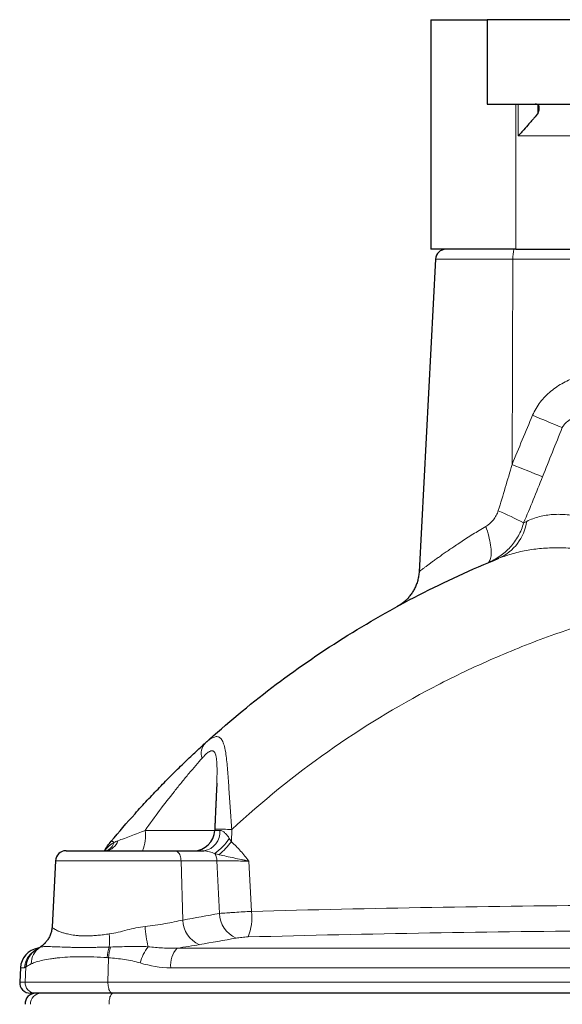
# Model space of a CAD drawing. Header units: millimetres. Extents: x -342 to 561, y -507 to 471.
# Tile 7 of 15: x -331 to -228, y 217 to 403. Entities that reach past the tile are written whole.
import ezdxf

# ---------------------------------------------------------------- set-up
doc = ezdxf.new("R2010")
doc.units = ezdxf.units.MM

msp = doc.modelspace()

# ---------------------------------------------------------------- linework, layer by layer
at = {"color": 7, "linetype": 'Continuous', "lineweight": 25}
for p, q in [((-252.97, 403.28), (-252.97, 359.78)), ((-252.97, 403.28), (-242.28, 403.28)), ((-242.28, 403.28), (-242.28, 387.28)), ((-226.49, 403.28), (-242.28, 403.28)), ((-242.28, 387.28), (-218.95, 387.28)), ((-232.59, 385.61), (-232.59, 387.13)), ((-236.85, 359.78), (-252.97, 359.78)), ((-236.85, 359.78), (-222.88, 359.78)), ((-252.06, 357.89), (-255.17, 298.67)), ((-293.52, 258.56), (-293.52, 258.58)), ((-293.9, 249.87), (-293.9, 249.64)), ((-322.09, 245.78), (-301.44, 245.78)), ((-301.44, 245.78), (-295.95, 245.78)), ((-324.09, 243.89), (-324.74, 231.39)), ((-326.05, 228.3), (-326.06, 228.29)), ((-327.23, 227.37), (-327.43, 227.33)), ((-330.73, 223.6), (-330.87, 220.89)), ((-327.86, 218.78), (-328.88, 218.78)), ((-313.34, 218.78), (-327.86, 218.78)), ((-74.59, 218.78), (-313.34, 218.78))]:
    msp.add_line(p, q, dxfattribs=at)
at = {"color": 8, "linetype": 'Continuous', "lineweight": 18}
for p, q in [((-236.85, 387.28), (-236.85, 359.78)), ((-236.37, 381.28), (-236.37, 387.28)), ((-205.02, 381.28), (-236.37, 381.28)), ((-237.37, 357.89), (-252.06, 357.89)), ((-237.55, 318.98), (-237.37, 357.89)), ((-224.66, 357.89), (-237.37, 357.89)), ((-307.09, 249.64), (-293.9, 249.64)), ((-290.67, 249.79), (-290.75, 247.46)), ((-300.29, 243.89), (-324.09, 243.89)), ((-300.29, 243.89), (-299.95, 232.65)), ((-293.51, 243.89), (-300.29, 243.89)), ((-287.43, 243.82), (-286.94, 234.28)), ((-327.43, 227.33), (-327.29, 227.33)), ((-327.09, 227.46), (-327.01, 227.5)), ((-301.05, 227.33), (-209.73, 227.33)), ((-314.14, 220.89), (-314.04, 225.51)), ((-329.96, 223.6), (-330.73, 223.6)), ((-329.85, 220.89), (-329.7, 223.76)), ((-209.91, 223.6), (-302.24, 223.6)), ((-330.87, 220.89), (-329.85, 220.89)), ((-329.85, 220.89), (-314.14, 220.89)), ((-314.14, 220.89), (-73.79, 220.89))]:
    msp.add_line(p, q, dxfattribs=at)
at = {"color": 8, "linetype": 'Continuous', "lineweight": 18, "flags": 128}
for points in [[(-242.23, 300.3), (-242.1, 300.37), (-241.97, 300.47), (-241.86, 300.61), (-241.76, 300.77), (-241.68, 300.95), (-241.61, 301.17), (-241.56, 301.41), (-241.52, 301.67), (-241.5, 301.96), (-241.49, 302.27), (-241.5, 302.6), (-241.52, 302.96), (-241.56, 303.33), (-241.61, 303.72), (-241.68, 304.12), (-241.76, 304.54), (-241.86, 304.97), (-241.97, 305.41), (-242.09, 305.86), (-242.23, 306.32), (-242.37, 306.78), (-242.53, 307.25)], [(-300.29, 243.89), (-300.31, 244.14), (-300.34, 244.38), (-300.4, 244.62), (-300.47, 244.84), (-300.55, 245.05), (-300.65, 245.23), (-300.76, 245.39), (-300.88, 245.53), (-301.01, 245.64), (-301.15, 245.72), (-301.29, 245.77), (-301.44, 245.78)], [(-313.34, 218.78), (-313.44, 218.8), (-313.54, 218.84), (-313.63, 218.92), (-313.72, 219.03), (-313.81, 219.16), (-313.88, 219.32), (-313.95, 219.5), (-314.01, 219.7), (-314.06, 219.92), (-314.1, 220.15), (-314.12, 220.39), (-314.14, 220.64), (-314.14, 220.89)], [(-313.15, 218.78), (-313.24, 218.77), (-313.34, 218.72), (-313.44, 218.64), (-313.53, 218.54), (-313.61, 218.4), (-313.69, 218.25), (-313.76, 218.07), (-313.82, 217.86), (-313.87, 217.65), (-313.9, 217.42), (-313.93, 217.17), (-313.94, 216.93), (-313.94, 216.68)]]:
    msp.add_lwpolyline(points, dxfattribs=at)
at = {"color": 7, "linetype": 'Continuous', "lineweight": 25}
for centre, radius, start, end in [((-250.07, 357.78), 2, 90, 177), ((-297.9, 249.78), 4, 270.0532, 357.9502), ((-322.09, 243.78), 2, 90, 177), ((-326.74, 223.39), 4, 100, 177), ((-328.88, 220.78), 2, 177, 270), ((-327.86, 216.78), 2, 90, 183)]:
    msp.add_arc(centre, radius, start, end, dxfattribs=at)
at = {"color": 8, "linetype": 'Continuous', "lineweight": 18}
for centre, radius, start, end in [((-231.9, 358.34), 5.49, 164.7658, 184.7392), ((-112.87, 613.92), 310.11, 247.076, 248.2015), ((-130.06, 578.91), 281.27, 247.5324, 248.8018), ((-272.87, 236.17), 80.96, 62.3944, 66.1749), ((-243.77, 309.51), 9.1, 294.1017, 351.8276), ((-293.74, 264.31), 2.72, 136.895, 200.7375), ((-315.02, 248.69), 7.98, 338.5997, 6.8169), ((-296.48, 249.31), 3.57, 278.5092, 5.3817), ((-293.76, 185.12), 64.75, 87.2563, 90.1161), ((-314.81, 248.4), 2.63, 275.6756, 343.9089), ((-315.21, 247.98), 2.31, 288.4676, 343.8319), ((-313.63, 246.65), 0.94, 47.081, 84.2658), ((-300.78, 254.61), 11.63, 306.3889, 325.9643), ((-306.06, 259.61), 19.54, 311.7749, 321.5798), ((-296.31, 243.87), 2.8, 0.4255, 29.6713), ((-287.78, 234.02), 5.22, 181.4325, 246.7375), ((-296.74, 233.11), 9.87, 338.211, 6.8157), ((-281.93, 233.34), 25.25, 184.3112, 193.1597), ((-294.74, 232.78), 5.22, 181.4875, 246.9113), ((-327.4, 228.82), 13.56, 354.4936, 5.056), ((-329.69, 231.69), 4.98, 302.6334, 316.9341), ((-325.96, 223.4), 4, 124.2441, 177.022), ((-325.74, 223.58), 3.97, 134.4299, 177.344), ((-325.69, 223.65), 3.94, 130.8339, 177.6119), ((-324.93, 224.37), 3.76, 123.6914, 180.47), ((-305.74, 224.83), 8.59, 161.7216, 175.3429), ((-305.32, 224.88), 8.74, 162.3926, 175.8914), ((-300.45, 222.7), 7.8, 141.0944, 166.5335), ((-297.39, 224.11), 4.87, 138.5973, 186.0044), ((-327.86, 220.78), 2, 176.9344, 269.9194), ((-326.82, 216.78), 2, 90.0824, 183.0671)]:
    msp.add_arc(centre, radius, start, end, dxfattribs=at)
msp.add_ellipse((-114.04, 4266.06), major_axis=(-254.14, 8440.5), ratio=0.040442, start_param=2.066284, end_param=2.067632, dxfattribs=at)
at = {"color": 7, "linetype": 'Continuous', "lineweight": 25}
for points, knots in [([(-232.59, 385.61), (-232.51, 385.88), (-232.44, 386.12), (-232.39, 386.43), (-232.39, 386.53), (-232.39, 386.71), (-232.4, 386.79), (-232.44, 386.94), (-232.47, 387), (-232.55, 387.11), (-232.61, 387.15), (-232.8, 387.25), (-232.97, 387.28), (-233.19, 387.28)], [0, 0, 0, 0, 0.25, 0.25, 0.375, 0.375, 0.5, 0.5, 0.625, 0.625, 0.75, 0.75, 1, 1, 1, 1]), ([(-232.59, 385.61), (-232.84, 385.3), (-233.11, 384.97), (-233.55, 384.45), (-233.7, 384.27), (-234.02, 383.91), (-234.18, 383.73), (-234.66, 383.17), (-234.99, 382.8), (-235.5, 382.24), (-235.67, 382.05), (-235.93, 381.76), (-236.02, 381.67), (-236.19, 381.47), (-236.28, 381.38), (-236.37, 381.28)], [0, 0, 0, 0, 0.25, 0.25, 0.375, 0.375, 0.5, 0.5, 0.75, 0.75, 0.875, 0.875, 0.9375, 0.9375, 1, 1, 1, 1]), ([(-295.72, 266.17), (-291.64, 269.88), (-287.42, 273.39), (-278.7, 280.02), (-274.2, 283.14), (-264.91, 288.99), (-260.12, 291.73), (-252.72, 295.53), (-250.21, 296.74), (-245.16, 299.06), (-242.61, 300.16), (-240.05, 301.2)], [0, 0, 0, 0, 0.25, 0.25, 0.5, 0.5, 0.75, 0.75, 0.875, 0.875, 1, 1, 1, 1]), ([(-255.17, 298.67), (-255.17, 298.61), (-255.18, 298.41), (-255.22, 298.05), (-255.29, 297.62), (-255.38, 297.2), (-255.49, 296.79), (-255.63, 296.38), (-255.78, 295.99), (-255.95, 295.61), (-256.14, 295.25), (-256.34, 294.9), (-256.55, 294.57), (-256.78, 294.25), (-257.02, 293.96), (-257.26, 293.68), (-257.51, 293.42), (-257.77, 293.18), (-258.02, 292.96), (-258.26, 292.77), (-258.49, 292.59), (-258.71, 292.44), (-258.9, 292.32), (-259.06, 292.22), (-259.17, 292.15), (-259.25, 292.11), (-259.28, 292.1), (-259.29, 292.09), (-259.3, 292.09), (-259.3, 292.08)], [0, 0, 0, 0, 0.022735, 0.076844, 0.130505, 0.183695, 0.236387, 0.288551, 0.340148, 0.391133, 0.441452, 0.491038, 0.539814, 0.587682, 0.634524, 0.680196, 0.724513, 0.767247, 0.808105, 0.846711, 0.882583, 0.915099, 0.943475, 0.966771, 0.9839, 0.9931, 0.996893, 0.998933, 1, 1, 1, 1]), ([(-313.54, 247.58), (-312.06, 249.35), (-310.55, 251.1), (-308.24, 253.66), (-307.47, 254.51), (-305.92, 256.17), (-305.14, 256.98), (-303.6, 258.58), (-302.84, 259.36), (-301.69, 260.5), (-301.31, 260.87), (-300.56, 261.62), (-300.18, 261.98), (-299.08, 263.05), (-298.36, 263.72), (-296.99, 265.01), (-296.34, 265.61), (-295.72, 266.17)], [0, 0, 0, 0, 0.25, 0.25, 0.375, 0.375, 0.5, 0.5, 0.625, 0.625, 0.6875, 0.6875, 0.75, 0.75, 0.875, 0.875, 1, 1, 1, 1]), ([(-293.52, 258.58), (-293.52, 258.42), (-293.54, 258.06), (-293.56, 257.49), (-293.59, 256.86), (-293.62, 256.2), (-293.65, 255.49), (-293.69, 254.75), (-293.72, 253.97), (-293.76, 253.17), (-293.8, 252.35), (-293.83, 251.51), (-293.87, 250.68), (-293.89, 250.13), (-293.9, 249.87)], [0, 0, 0, 0, 0.05869, 0.130042, 0.204434, 0.282088, 0.363232, 0.447757, 0.537858, 0.628624, 0.720985, 0.815167, 0.911407, 1, 1, 1, 1]), ([(-314.48, 245.79), (-314.48, 245.79), (-314.49, 245.79), (-314.52, 245.79), (-314.54, 245.79), (-314.55, 245.79)], [0, 0, 0, 0, 0.291238, 0.706007, 1, 1, 1, 1]), ([(-324.74, 231.39), (-324.74, 231.34), (-324.75, 231.16), (-324.79, 230.87), (-324.86, 230.49), (-324.97, 230.13), (-325.09, 229.79), (-325.25, 229.45), (-325.42, 229.14), (-325.61, 228.83), (-325.82, 228.56), (-325.97, 228.39), (-326.05, 228.3)], [0, 0, 0, 0, 0.042564, 0.153931, 0.264114, 0.373135, 0.481028, 0.587823, 0.693544, 0.798199, 0.901781, 1, 1, 1, 1]), ([(-326.06, 228.29), (-326.1, 228.25), (-326.2, 228.14), (-326.38, 227.98), (-326.58, 227.81), (-326.77, 227.67), (-326.94, 227.55), (-327.04, 227.49), (-327.09, 227.46)], [0, 0, 0, 0, 0.116578, 0.314726, 0.505061, 0.687278, 0.861921, 1, 1, 1, 1]), ([(-328.27, 226.64), (-328.3, 226.61), (-328.37, 226.55), (-328.45, 226.47), (-328.5, 226.42), (-328.52, 226.41)], [0, 0, 0, 0, 0.449578, 0.869709, 1, 1, 1, 1]), ([(-327.09, 227.46), (-327.18, 227.4), (-327.38, 227.28), (-327.64, 227.11), (-327.87, 226.95), (-328.03, 226.83), (-328.17, 226.73), (-328.25, 226.66), (-328.27, 226.63)], [0, 0, 0, 0, 0.2323802, 0.5227032, 0.6909156, 0.8265778, 0.9424542, 1, 1, 1, 1])]:
    msp.add_open_spline(points, degree=3, knots=knots, dxfattribs=at)
at = {"color": 8, "linetype": 'Continuous', "lineweight": 18}
for points, knots in [([(-233.66, 328.31), (-233.47, 328.76), (-233.25, 329.19), (-232.76, 330.02), (-232.49, 330.43), (-231.61, 331.57), (-230.94, 332.25), (-229.82, 333.18), (-229.43, 333.46), (-228.63, 334), (-228.22, 334.24), (-226.96, 334.92), (-226.09, 335.3), (-225.17, 335.62)], [0, 0, 0, 0, 0.125, 0.125, 0.25, 0.25, 0.5, 0.5, 0.625, 0.625, 0.75, 0.75, 1, 1, 1, 1]), ([(-223.23, 328.8), (-223.68, 328.71), (-224.13, 328.59), (-225.01, 328.3), (-225.44, 328.13), (-226.29, 327.7), (-226.69, 327.44), (-227.25, 326.97), (-227.42, 326.8), (-227.75, 326.42), (-227.9, 326.22), (-228.02, 325.99)], [0, 0, 0, 0, 0.25, 0.25, 0.5, 0.5, 0.75, 0.75, 0.875, 0.875, 1, 1, 1, 1]), ([(-242.53, 307.25), (-241.99, 307.58), (-241.5, 308), (-240.89, 308.76), (-240.7, 309.04), (-240.39, 309.61), (-240.26, 309.92), (-240.16, 310.24)], [0, 0, 0, 0, 0.5, 0.5, 0.75, 0.75, 1, 1, 1, 1]), ([(-235.35, 307.92), (-235.47, 307.49), (-235.61, 307.07), (-235.95, 306.24), (-236.14, 305.85), (-236.57, 305.08), (-236.8, 304.71), (-237.31, 304), (-237.59, 303.65), (-238.49, 302.67), (-239.15, 302.09), (-240.6, 301.08), (-241.4, 300.65), (-242.23, 300.3)], [0, 0, 0, 0, 0.125, 0.125, 0.25, 0.25, 0.375, 0.375, 0.5, 0.5, 0.75, 0.75, 1, 1, 1, 1]), ([(-234.76, 308.21), (-234.37, 308.4), (-233.98, 308.57), (-233.18, 308.86), (-232.78, 308.99), (-231.54, 309.31), (-230.69, 309.45), (-228.94, 309.56), (-228.04, 309.55), (-226.65, 309.41), (-226.19, 309.34), (-225.24, 309.17), (-224.76, 309.07), (-223.32, 308.7), (-222.35, 308.39), (-220.43, 307.6), (-219.47, 307.14), (-218.05, 306.31), (-217.58, 306.01), (-216.66, 305.35), (-216.21, 305), (-215.36, 304.25), (-214.95, 303.84), (-214.2, 302.96), (-213.85, 302.49), (-213.54, 301.96)], [0, 0, 0, 0, 0.0625, 0.0625, 0.125, 0.125, 0.25, 0.25, 0.375, 0.375, 0.4375, 0.4375, 0.5, 0.5, 0.625, 0.625, 0.75, 0.75, 0.8125, 0.8125, 0.875, 0.875, 0.9375, 0.9375, 1, 1, 1, 1]), ([(-255.17, 298.67), (-255.16, 298.68), (-255.15, 298.69), (-255.07, 298.75), (-254.94, 298.85), (-254.71, 299.02), (-254.38, 299.27), (-253.97, 299.58), (-253.49, 299.93), (-253.08, 300.24), (-252.64, 300.56), (-252.17, 300.9), (-251.5, 301.38), (-250.78, 301.89), (-250.02, 302.43), (-249.21, 302.98), (-248.3, 303.59), (-247.29, 304.27), (-246.16, 305), (-244.99, 305.75), (-243.78, 306.5), (-242.95, 307), (-242.53, 307.25)], [0, 0, 0, 0, 0.038712, 0.077504, 0.116256, 0.167977, 0.219936, 0.272011, 0.324034, 0.375808, 0.390004, 0.440341, 0.490851, 0.541476, 0.592132, 0.642711, 0.693094, 0.754345, 0.815778, 0.877282, 0.938734, 1, 1, 1, 1]), ([(-216.09, 300.13), (-216.3, 300.32), (-216.52, 300.49), (-216.99, 300.79), (-217.22, 300.93), (-217.96, 301.31), (-218.47, 301.52), (-219.51, 301.89), (-220.04, 302.05), (-221.1, 302.34), (-221.64, 302.46), (-223.24, 302.77), (-224.31, 302.92), (-226.42, 303.13), (-227.47, 303.19), (-229.03, 303.21), (-229.55, 303.2), (-230.57, 303.17), (-231.08, 303.14), (-232.58, 303.03), (-233.56, 302.91), (-235.49, 302.58), (-236.43, 302.37), (-238.27, 301.86), (-239.17, 301.55), (-240.05, 301.2)], [0, 0, 0, 0, 0.03125, 0.03125, 0.0625, 0.0625, 0.125, 0.125, 0.1875, 0.1875, 0.25, 0.25, 0.375, 0.375, 0.5, 0.5, 0.5625, 0.5625, 0.625, 0.625, 0.75, 0.75, 0.875, 0.875, 1, 1, 1, 1]), ([(-208.22, 292.91), (-215.92, 291.2), (-223.45, 289), (-234.53, 284.96), (-238.19, 283.49), (-243.61, 281.09), (-245.42, 280.26), (-248.98, 278.55), (-250.74, 277.66), (-259.45, 273.11), (-266.11, 269.04), (-278.84, 260.06), (-284.91, 255.15), (-290.67, 249.79)], [0, 0, 0, 0, 0.25, 0.25, 0.375, 0.375, 0.4375, 0.4375, 0.5, 0.5, 0.75, 0.75, 1, 1, 1, 1]), ([(-295.72, 266.17), (-295.15, 266.69), (-294.63, 267.07), (-294.04, 267.32), (-293.92, 267.36), (-293.7, 267.4), (-293.6, 267.41), (-293.29, 267.4), (-293.1, 267.33), (-292.77, 267.07), (-292.62, 266.89), (-292.36, 266.41), (-292.24, 266.12), (-292.09, 265.62), (-292.05, 265.44), (-291.96, 265.06), (-291.92, 264.87), (-291.81, 264.25), (-291.74, 263.81), (-291.63, 262.88), (-291.58, 262.39), (-291.49, 261.36), (-291.44, 260.84), (-291.36, 259.76), (-291.33, 259.21), (-291.25, 258.08), (-291.22, 257.5), (-291.11, 255.77), (-291.03, 254.59), (-290.86, 252.21), (-290.77, 251.01), (-290.67, 249.79)], [0, 0, 0, 0, 0.125, 0.125, 0.15625, 0.15625, 0.1875, 0.1875, 0.25, 0.25, 0.3125, 0.3125, 0.375, 0.375, 0.40625, 0.40625, 0.4375, 0.4375, 0.5, 0.5, 0.5625, 0.5625, 0.625, 0.625, 0.6875, 0.6875, 0.75, 0.75, 0.875, 0.875, 1, 1, 1, 1]), ([(-296.28, 263.35), (-297.07, 262.46), (-297.92, 261.47), (-299.25, 259.88), (-299.71, 259.33), (-300.63, 258.2), (-301.1, 257.62), (-302.49, 255.87), (-303.42, 254.66), (-305.27, 252.19), (-306.19, 250.92), (-307.09, 249.64)], [0, 0, 0, 0, 0.25, 0.25, 0.375, 0.375, 0.5, 0.5, 0.75, 0.75, 1, 1, 1, 1]), ([(-293.52, 258.58), (-293.52, 258.61), (-293.5, 258.94), (-293.49, 259.57), (-293.47, 260.38), (-293.47, 261.11), (-293.48, 261.75), (-293.5, 262.38), (-293.54, 262.9), (-293.59, 263.31), (-293.64, 263.63), (-293.72, 263.93), (-293.8, 264.17), (-293.89, 264.37), (-294, 264.52), (-294.12, 264.63), (-294.23, 264.69), (-294.34, 264.72), (-294.46, 264.73), (-294.62, 264.71), (-294.79, 264.65), (-295.01, 264.53), (-295.28, 264.35), (-295.6, 264.07), (-295.93, 263.74), (-296.16, 263.48), (-296.28, 263.35)], [0, 0, 0, 0, 0.007154, 0.079823, 0.152479, 0.208962, 0.265434, 0.323065, 0.38067, 0.417051, 0.453423, 0.490829, 0.528222, 0.559, 0.589773, 0.62179, 0.653806, 0.668048, 0.698559, 0.729075, 0.760639, 0.79221, 0.843174, 0.894169, 0.947076, 1, 1, 1, 1]), ([(-312.28, 247.67), (-311.89, 247.81), (-311.47, 247.96), (-310.61, 248.27), (-310.18, 248.44), (-308.87, 248.94), (-307.98, 249.29), (-307.09, 249.64)], [0, 0, 0, 0, 0.25, 0.25, 0.5, 0.5, 1, 1, 1, 1]), ([(-293.9, 249.64), (-293.9, 249.64), (-293.91, 249.63), (-293.83, 249.63), (-293.65, 249.63), (-293.35, 249.64), (-293.07, 249.64), (-292.93, 249.64)], [0, 0, 0, 0, 0.052422, 0.285903, 0.526185, 0.759693, 1, 1, 1, 1]), ([(-292.93, 249.64), (-292.85, 249.65), (-292.77, 249.63), (-292.61, 249.59), (-292.53, 249.55), (-292.36, 249.46), (-292.28, 249.4), (-292.12, 249.28), (-292.04, 249.21), (-291.82, 249), (-291.67, 248.83), (-291.39, 248.48), (-291.26, 248.3), (-291.14, 248.1)], [0, 0, 0, 0, 0.125, 0.125, 0.25, 0.25, 0.375, 0.375, 0.5, 0.5, 0.75, 0.75, 1, 1, 1, 1]), ([(-314.72, 245.78), (-314.63, 245.9), (-314.42, 246.21), (-314, 246.64), (-313.51, 247.06), (-313.16, 247.25), (-312.99, 247.34)], [0, 0, 0, 0, 0.1802063, 0.4639623, 0.7524727, 1, 1, 1, 1]), ([(-290.75, 247.46), (-290.12, 246.93), (-289.54, 246.34), (-288.46, 245.11), (-287.94, 244.46), (-287.43, 243.82)], [0, 0, 0, 0, 0.5, 0.5, 1, 1, 1, 1]), ([(-293.88, 245.25), (-294.22, 245.38), (-294.57, 245.5), (-295.1, 245.65), (-295.28, 245.69), (-295.63, 245.76), (-295.81, 245.78), (-295.95, 245.78)], [0, 0, 0, 0, 0.5, 0.5, 0.75, 0.75, 1, 1, 1, 1]), ([(-293.04, 245.03), (-292.14, 244.82), (-291.22, 244.61), (-289.81, 244.31), (-289.33, 244.21), (-288.61, 244.06), (-288.38, 244.01), (-288.02, 243.94), (-287.9, 243.91), (-287.66, 243.87), (-287.55, 243.84), (-287.43, 243.82)], [0, 0, 0, 0, 0.5, 0.5, 0.75, 0.75, 0.875, 0.875, 0.9375, 0.9375, 1, 1, 1, 1]), ([(-287.43, 243.82), (-287.69, 243.82), (-287.96, 243.82), (-288.49, 243.83), (-288.76, 243.83), (-289.56, 243.85), (-290.08, 243.85), (-291.12, 243.86), (-291.64, 243.87), (-292.61, 243.88), (-293.07, 243.88), (-293.51, 243.89)], [0, 0, 0, 0, 0.125, 0.125, 0.25, 0.25, 0.5, 0.5, 0.75, 0.75, 1, 1, 1, 1]), ([(-286.94, 234.28), (-275.59, 234.59), (-264.2, 234.84), (-241.31, 235.23), (-229.82, 235.37), (-218.29, 235.46)], [0, 0, 0, 0, 0.5, 0.5, 1, 1, 1, 1]), ([(-292.99, 233.89), (-292.55, 233.93), (-292.1, 233.97), (-291.37, 234.02), (-291.13, 234.04), (-290.62, 234.07), (-290.36, 234.09), (-289.59, 234.14), (-289.06, 234.17), (-288, 234.23), (-287.47, 234.26), (-286.94, 234.28)], [0, 0, 0, 0, 0.25, 0.25, 0.375, 0.375, 0.5, 0.5, 0.75, 0.75, 1, 1, 1, 1]), ([(-313.89, 230.02), (-313.34, 230.1), (-312.78, 230.21), (-311.66, 230.47), (-311.09, 230.62), (-309.4, 231.04), (-308.27, 231.31), (-307.11, 231.44)], [0, 0, 0, 0, 0.25, 0.25, 0.5, 0.5, 1, 1, 1, 1]), ([(-307.11, 231.44), (-306.46, 231.52), (-305.82, 231.6), (-304.55, 231.78), (-303.93, 231.87), (-302.13, 232.17), (-301.01, 232.4), (-299.95, 232.65)], [0, 0, 0, 0, 0.25, 0.25, 0.5, 0.5, 1, 1, 1, 1]), ([(-324.73, 231.39), (-324.73, 231.37), (-324.74, 231.32), (-324.65, 231.2), (-324.45, 231.03), (-324.13, 230.83), (-323.72, 230.62), (-323.2, 230.41), (-322.58, 230.2), (-321.94, 230.03), (-321.32, 229.9), (-320.75, 229.8), (-320.14, 229.72), (-319.48, 229.67), (-318.77, 229.64), (-317.97, 229.64), (-317.07, 229.67), (-316.05, 229.75), (-315, 229.87), (-314.26, 229.97), (-313.89, 230.02)], [0, 0, 0, 0, 0.030399, 0.095676, 0.162873, 0.230073, 0.295906, 0.36174, 0.429407, 0.497069, 0.541372, 0.585712, 0.630009, 0.6759, 0.72184, 0.767728, 0.825026, 0.882328, 0.941162, 1, 1, 1, 1]), ([(-218.45, 230.62), (-230.06, 230.54), (-241.63, 230.4), (-264.67, 230), (-276.15, 229.75), (-287.58, 229.44)], [0, 0, 0, 0, 0.5, 0.5, 1, 1, 1, 1]), ([(-287.58, 229.44), (-287.77, 229.44), (-287.98, 229.43), (-288.37, 229.41), (-288.57, 229.39), (-288.95, 229.35), (-289.14, 229.33), (-289.5, 229.28), (-289.67, 229.26), (-289.84, 229.23)], [0, 0, 0, 0, 0.25, 0.25, 0.5, 0.5, 0.75, 0.75, 1, 1, 1, 1]), ([(-327.01, 227.5), (-326.9, 227.55), (-326.73, 227.58), (-326.27, 227.61), (-325.98, 227.62), (-325.45, 227.61), (-325.26, 227.61), (-324.85, 227.6), (-324.63, 227.59), (-323.92, 227.57), (-323.41, 227.55), (-322.55, 227.52), (-322.25, 227.51), (-321.63, 227.49), (-321.3, 227.48), (-320.29, 227.46), (-319.58, 227.45), (-318.08, 227.45), (-317.3, 227.46), (-316.06, 227.48), (-315.64, 227.48), (-314.78, 227.5), (-314.34, 227.51), (-313.9, 227.52)], [0, 0, 0, 0, 0.125, 0.125, 0.25, 0.25, 0.3125, 0.3125, 0.375, 0.375, 0.5, 0.5, 0.5625, 0.5625, 0.625, 0.625, 0.75, 0.75, 0.875, 0.875, 0.9375, 0.9375, 1, 1, 1, 1]), ([(-313.65, 227.53), (-312.5, 227.56), (-311.33, 227.6), (-309.55, 227.64), (-308.95, 227.65), (-307.74, 227.65), (-307.13, 227.63), (-306.52, 227.59)], [0, 0, 0, 0, 0.5, 0.5, 0.75, 0.75, 1, 1, 1, 1]), ([(-306.52, 227.59), (-305.61, 227.49), (-304.7, 227.4), (-302.88, 227.3), (-301.97, 227.29), (-301.05, 227.33)], [0, 0, 0, 0, 0.5, 0.5, 1, 1, 1, 1]), ([(-314.31, 225.52), (-315.17, 225.58), (-316.01, 225.63), (-317.64, 225.69), (-318.42, 225.7), (-320.67, 225.7), (-322.04, 225.63), (-323.6, 225.48), (-323.9, 225.44), (-324.48, 225.37), (-324.76, 225.33), (-325.56, 225.21), (-326.05, 225.12), (-326.95, 224.93), (-327.36, 224.83), (-328.09, 224.6), (-328.41, 224.48), (-328.68, 224.34)], [0, 0, 0, 0, 0.125, 0.125, 0.25, 0.25, 0.5, 0.5, 0.5625, 0.5625, 0.625, 0.625, 0.75, 0.75, 0.875, 0.875, 1, 1, 1, 1]), ([(-308.03, 224.51), (-308.53, 224.66), (-309.02, 224.78), (-310.02, 224.99), (-310.52, 225.08), (-312.02, 225.32), (-313.03, 225.44), (-314.04, 225.51)], [0, 0, 0, 0, 0.25, 0.25, 0.5, 0.5, 1, 1, 1, 1])]:
    msp.add_open_spline(points, degree=3, knots=knots, dxfattribs=at)
for points in [[(-237.55, 318.98), (-236.26, 322.1), (-234.97, 325.21), (-233.66, 328.31)], [(-228.02, 325.99), (-229.28, 322.89), (-230.52, 319.78), (-231.76, 316.67)], [(-240.16, 310.24), (-239.26, 313.14), (-238.39, 316.06), (-237.55, 318.98)], [(-231.76, 316.67), (-232.93, 313.74), (-234.12, 310.82), (-235.35, 307.92)], [(-235.35, 307.92), (-235.16, 308.02), (-234.96, 308.11), (-234.76, 308.21)], [(-312.99, 247.34), (-312.76, 247.47), (-312.53, 247.59), (-312.28, 247.67)], [(-291.14, 248.1), (-291.01, 247.89), (-290.88, 247.68), (-290.75, 247.46)], [(-293.04, 245.03), (-293.32, 245.1), (-293.6, 245.17), (-293.88, 245.25)], [(-299.95, 232.65), (-297.63, 233.07), (-295.31, 233.48), (-292.99, 233.89)], [(-296.79, 227.99), (-298.12, 227.75), (-299.54, 227.53), (-301.05, 227.33)], [(-289.84, 229.23), (-292.15, 228.82), (-294.47, 228.4), (-296.79, 227.99)], [(-313.9, 227.52), (-313.82, 227.52), (-313.74, 227.52), (-313.65, 227.53)], [(-328.68, 224.34), (-329.15, 224.11), (-329.46, 223.94), (-329.63, 223.81)], [(-314.04, 225.51), (-314.13, 225.51), (-314.22, 225.52), (-314.31, 225.52)], [(-302.24, 223.6), (-304.22, 223.6), (-306.15, 223.96), (-308.03, 224.51)], [(-329.7, 223.76), (-329.79, 223.67), (-329.88, 223.6), (-329.96, 223.6)], [(-329.63, 223.81), (-329.66, 223.79), (-329.68, 223.78), (-329.7, 223.76)]]:
    msp.add_open_spline(points, degree=3, dxfattribs=at)
at = {"color": 7, "linetype": 'Continuous', "lineweight": 25}
msp.add_open_spline([(-314.8, 245.78), (-314.43, 246.42), (-314.01, 247.02), (-313.54, 247.58)], degree=3, dxfattribs=at)

doc.saveas('drawing.dxf')
